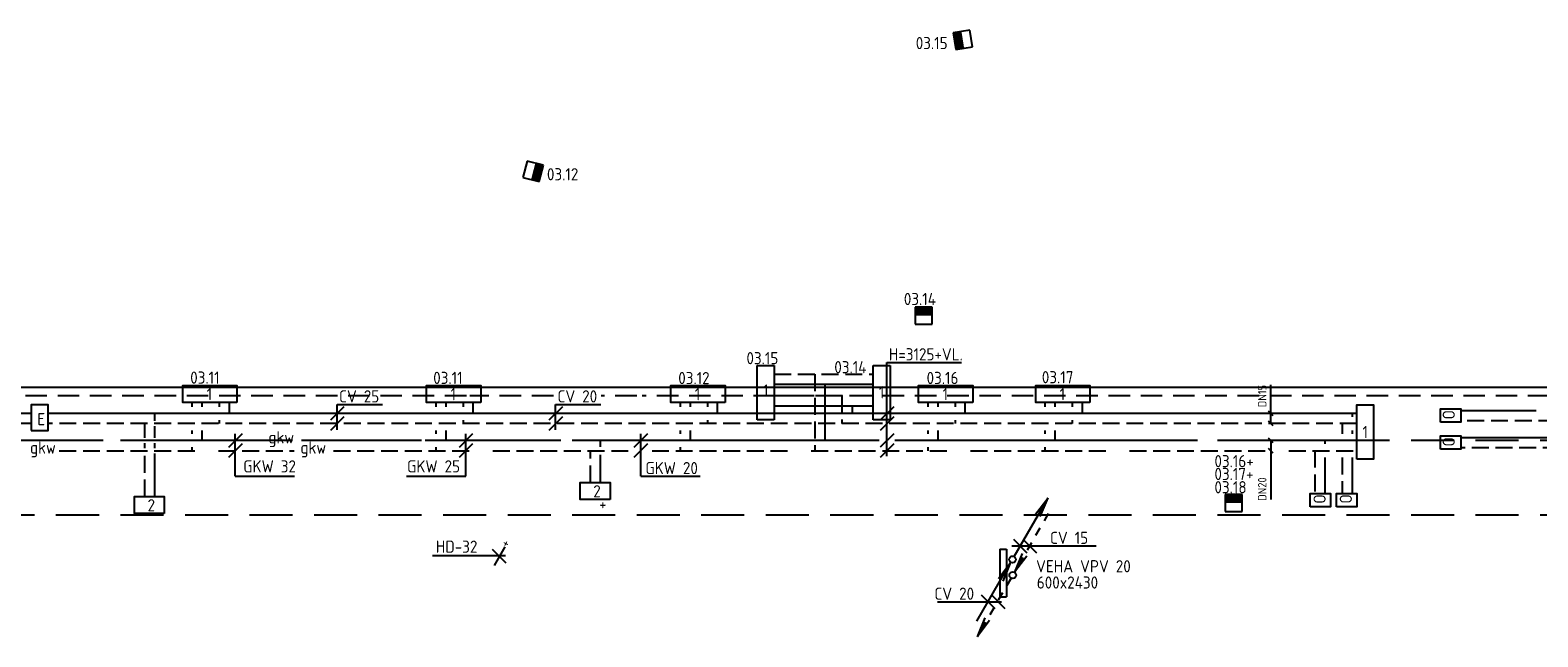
# Model space of a CAD drawing. Header units: millimetres. Extents: x -72266 to 7801, y -2539 to 50506.
# Tile 4 of 6: x -42815 to -20560, y 41553 to 50506. Entities that reach past the tile are written whole.
import ezdxf
from ezdxf.enums import TextEntityAlignment as Align

# ---------------------------------------------------------------- set-up
doc = ezdxf.new("R2010")
doc.units = ezdxf.units.MM
doc.header["$LTSCALE"] = 50
for name, pattern in [('2322105', [47, 40, -7]), ('2322106', [47, 5, -2, 5, -2, 5, -2, 5, -2, 5, -2, 5, -7]), ('2322107', [2000, 1000, 1000]), ('2322108', [7, 5, -2]), ('DASHED', [19.05, 12.7, -6.35]), ('HIDDEN', [9.525, 6.35, -3.175]), ('KOUDWATERTAP', [1.1, 0.5, -0.25, 0.1, -0.25])]:
    doc.linetypes.add(name, pattern=pattern)
for name, color, linetype in [('52-KOUD', 3, 'KOUDWATERTAP'), ('54', 3, 'Continuous'), ('55', 3, 'Continuous'), ('60', 7, 'Continuous'), ('60-CV', 3, 'Continuous'), ('60-TXT', 1, 'Continuous'), ('7KADERHALMOS', 2, 'Continuous'), ('SYM-W', 7, 'Continuous'), ('Thermostaat', 160, 'Continuous'), ('WL5501--', 130, 'Continuous'), ('WL5501--_GKW-A', 4, 'Continuous'), ('WL5501-GKW', 4, 'Continuous'), ('WL5502--', 130, 'Continuous'), ('WL5502--_GKW-R', 4, 'HIDDEN'), ('WL55222-_LTEO-A', 2, 'Continuous'), ('WL55232-_LTEO-R', 2, 'HIDDEN'), ('WL561---_AANVOER', 10, 'Continuous'), ('WL561---_RETOUR', 10, 'Continuous'), ('WM550---_MATEN-B', 1, 'Continuous'), ('WM560---_MATEN-B', 1, 'Continuous'), ('WM570---_MATEN-M', 7, 'Continuous')]:
    doc.layers.add(name, color=color, linetype=linetype)
doc.styles.add('BURO-018', font='ISO96.shx', dxfattribs={"height": 90})
doc.styles.add('ISO', font='ISO.SHX')
doc.styles.add('MAATVOERING', font='iso.shx')

# ---------------------------------------------------------------- blocks, each defined once
blk = doc.blocks.new('004')
at = {"layer": '60', "color": 1, "linetype": 'Continuous'}
for p, q in [((3.42, 6.7), (5.25, 9.09)), ((4, 6.93), (5.25, 9.09)), ((4.1, 6.31), (5.25, 9.09)), ((2.75, 4.76), (3.38, 5.85)), ((1.5, 2.6), (2.13, 3.68)), ((0.25, 0.43), (0.88, 1.52))]:
    blk.add_line(p, q, dxfattribs=at)
blk.add_circle((0, 0), 0.5, dxfattribs=at)
blk = doc.blocks.new('002')
at = {"layer": '60', "color": 1, "linetype": 'Continuous'}
for p in [(-5.25, -9.09), (-2.08, -2.82), (-1.4, -3.22)]:
    blk.add_line(p, (-0.25, -0.43), dxfattribs=at)
blk.add_circle((0, 0), 0.5, dxfattribs=at)
blk = doc.blocks.new('005')
at = {"layer": '60', "color": 1, "linetype": 'Continuous'}
for p, q in [((-2.08, -2.82), (-0.25, -0.43)), ((-1.5, -2.6), (-0.25, -0.43)), ((-1.4, -3.22), (-0.25, -0.43)), ((-2.75, -4.76), (-2.13, -3.68)), ((-4, -6.93), (-3.38, -5.85)), ((-5.25, -9.09), (-4.63, -8.01))]:
    blk.add_line(p, q, dxfattribs=at)
blk.add_circle((0, 0), 0.5, dxfattribs=at)
blk = doc.blocks.new('001')
at = {"layer": '60', "color": 1, "linetype": 'Continuous'}
for p in [(0.25, 0.43), (3.42, 6.7), (4.1, 6.31)]:
    blk.add_line(p, (5.25, 9.09), dxfattribs=at)
blk.add_circle((0, 0), 0.5, dxfattribs=at)
blk = doc.blocks.new('MVLINE')
blk.add_line((35, -35), (-35, 35))
blk = doc.blocks.new('SW30485012')
at = {"color": 0, "linetype": 'Continuous'}
for p, q in [((-2.5, 2.5), (-2.5, -2.5)), ((2.5, 2.5), (-2.5, 2.5)), ((2.5, -2.5), (2.5, 2.5)), ((-2.5, -2.5), (2.5, -2.5))]:
    blk.add_line(p, q, dxfattribs=at)
blk.add_solid([(-2.5, 0), (2.5, 0), (-2.5, -2.5), (2.5, -2.5)], dxfattribs=at)
at = {"color": 0, "linetype": 'Continuous', "style": 'BURO-018', "flags": 1}
blk.add_attdef('W_ID', (0, 0), '', height=1.8, dxfattribs=at)

msp = doc.modelspace()

# ---------------------------------------------------------------- linework, layer by layer
at = {"layer": '54', "color": 7}
msp.add_line((-35800, 42747), (-36878, 42747), dxfattribs=at)
at = {"layer": '55', "color": 1, "linetype": 'Continuous'}
msp.add_line((-35963, 42606), (-35803, 42883), dxfattribs=at)
at = {"layer": '60', "color": 2, "linetype": 'Continuous'}
for p, q in [((-28504, 42849), (-28504, 42142)), ((-28404, 42849), (-28404, 42142))]:
    msp.add_line(p, q, dxfattribs=at)
msp.add_lwpolyline([(-42799, 44600), (-42549, 44600), (-42549, 44975), (-42799, 44975)], close=True, dxfattribs=at)
at = {"layer": '60-CV', "color": 7}
for p, q in [((-30168, 45604), (-29070, 45604)), ((-30168, 44219), (-30168, 45604)), ((-38283, 44982), (-37614, 44982)), ((-38283, 44606), (-38283, 44982)), ((-35059, 44982), (-34390, 44982)), ((-35059, 44606), (-35059, 44982)), ((-38183, 44950), (-38383, 44750)), ((-38183, 44800), (-38383, 44600)), ((-34959, 44950), (-35159, 44750)), ((-34959, 44800), (-35159, 44600)), ((-30068, 44950), (-30268, 44750)), ((-30068, 44800), (-30268, 44600)), ((-28325, 42895), (-27079, 42895)), ((-29423, 42071), (-28477, 42071))]:
    msp.add_line(p, q, dxfattribs=at)
at = {"layer": '60-CV', "color": 2, "linetype": 'Continuous'}
for points in [[(-21997, 44719), (-21997, 44919), (-21697, 44919), (-21697, 44719)], [(-21997, 44321), (-21997, 44521), (-21697, 44521), (-21697, 44321)], [(-23920, 43470), (-23920, 43670), (-23620, 43670), (-23620, 43470)], [(-23533, 43470), (-23533, 43670), (-23233, 43670), (-23233, 43470)]]:
    msp.add_lwpolyline(points, close=True, dxfattribs=at)
at = {"layer": '7KADERHALMOS', "linetype": 'Continuous'}
for p, q in [((-28504, 42849), (-28404, 42849)), ((-28504, 42142), (-28404, 42142))]:
    msp.add_line(p, q, dxfattribs=at)
at = {"layer": 'SYM-W', "color": 2, "linetype": 'Continuous'}
for p, q in [((-32082, 44756), (-32082, 45556)), ((-32082, 45556), (-31832, 45556)), ((-31832, 45556), (-31832, 44756)), ((-30372, 44756), (-30372, 45556)), ((-30372, 45556), (-30122, 45556)), ((-30122, 45556), (-30122, 44756)), ((-31832, 44756), (-32082, 44756)), ((-30122, 44756), (-30372, 44756))]:
    msp.add_line(p, q, dxfattribs=at)
at = {"layer": 'SYM-W', "color": 7}
for p, q in [((-28301, 42994), (-28101, 42794)), ((-28160, 42994), (-27960, 42794)), ((-35996, 42847), (-35796, 42647)), ((-28777, 42171), (-28577, 41971)), ((-28626, 42171), (-28426, 41971))]:
    msp.add_line(p, q, dxfattribs=at)
at = {"layer": 'SYM-W', "color": 2, "linetype": 'Continuous'}
for points in [[(-39763, 45014), (-40563, 45014), (-40563, 45264), (-39763, 45264)], [(-36163, 45014), (-36963, 45014), (-36963, 45264), (-36163, 45264)], [(-32558, 45014), (-33358, 45014), (-33358, 45264), (-32558, 45264)], [(-28901, 45014), (-29701, 45014), (-29701, 45264), (-28901, 45264)], [(-27172, 45014), (-27972, 45014), (-27972, 45264), (-27172, 45264)], [(-23234, 44175), (-23234, 44975), (-22984, 44975), (-22984, 44175)], [(-40836, 43375), (-41276, 43375), (-41276, 43625), (-40836, 43625)], [(-34256, 43581), (-34697, 43581), (-34697, 43831), (-34256, 43831)]]:
    msp.add_lwpolyline(points, close=True, dxfattribs=at)
at = {"layer": 'WL5501--', "linetype": '2322105'}
for p, q in [((-31832, 45281), (-31243, 45281)), ((-31223, 45281), (-30372, 45281)), ((-31083, 45281), (-31083, 44450)), ((-40274, 44950), (-40274, 45014)), ((-36674, 44950), (-36674, 45014)), ((-33068, 44950), (-33068, 45014)), ((-29412, 44950), (-29412, 45014)), ((-27683, 44950), (-27683, 45014)), ((-40274, 44450), (-40274, 44600)), ((-36674, 44450), (-36674, 44600)), ((-33068, 44450), (-33068, 44600)), ((-29412, 44450), (-29412, 44600)), ((-27683, 44450), (-27683, 44600)), ((-39389, 44450), (-42803, 44450)), ((-23234, 44450), (-38809, 44450)), ((-34394, 44359), (-34394, 44450)), ((-23701, 44400), (-23701, 44450)), ((-20148, 44491), (-21697, 44491)), ((-34394, 43833), (-34394, 44241)), ((-23701, 43670), (-23701, 44200))]:
    msp.add_line(p, q, dxfattribs=at)
at = {"layer": 'WL5501--_GKW-A', "color": 7}
for p, q in [((-39688, 44549), (-39888, 44349)), ((-39788, 43926), (-39788, 44550)), ((-36284, 44549), (-36484, 44349)), ((-36384, 43926), (-36384, 44550)), ((-33702, 44549), (-33902, 44349)), ((-33802, 43926), (-33802, 44550)), ((-30068, 44551), (-30268, 44351)), ((-39688, 44400), (-39888, 44200)), ((-36284, 44400), (-36484, 44200)), ((-33702, 44400), (-33902, 44200)), ((-30068, 44401), (-30268, 44201)), ((-39788, 43926), (-38912, 43926)), ((-37261, 43926), (-36384, 43926)), ((-33802, 43926), (-32926, 43926))]:
    msp.add_line(p, q, dxfattribs=at)
at = {"layer": 'WL5502--', "linetype": '2322106'}
for p, q in [((-31832, 45431), (-30372, 45431)), ((-31233, 45431), (-31233, 44300)), ((-40424, 44950), (-40424, 45014)), ((-36824, 44950), (-36824, 45014)), ((-33218, 44950), (-33218, 45014)), ((-29562, 44950), (-29562, 45014)), ((-27833, 44950), (-27833, 45014)), ((-40424, 44550), (-40424, 44600)), ((-36824, 44550), (-36824, 44600)), ((-33218, 44550), (-33218, 44600)), ((-29562, 44550), (-29562, 44600)), ((-27833, 44550), (-27833, 44600)), ((-42385, 44300), (-38916, 44300)), ((-40424, 44300), (-40424, 44350)), ((-38336, 44300), (-23234, 44300)), ((-36824, 44300), (-36824, 44350)), ((-34544, 43833), (-34544, 44300)), ((-33218, 44300), (-33218, 44350)), ((-29562, 44300), (-29562, 44350)), ((-27833, 44300), (-27833, 44350)), ((-23851, 44300), (-23851, 43670)), ((-19884, 44341), (-21697, 44341))]:
    msp.add_line(p, q, dxfattribs=at)
at = {"layer": 'WL55222-_LTEO-A'}
for p, q in [((-36330, 45234), (-43488, 45234)), ((-34620, 45234), (-36330, 45234)), ((-19768, 45234), (-34620, 45234))]:
    msp.add_line(p, q, dxfattribs=at)
at = {"layer": 'WL55232-_LTEO-R'}
for p, q in [((-36376, 45110), (-43483, 45110)), ((-35092, 45110), (-36324, 45110)), ((-33861, 45110), (-34385, 45110)), ((-19436, 45110), (-33783, 45110))]:
    msp.add_line(p, q, dxfattribs=at)
at = {"layer": 'WL561---_AANVOER', "linetype": '2322107'}
for p, q in [((-39874, 44850), (-39874, 45014)), ((-36274, 44850), (-36274, 45014)), ((-32668, 44850), (-32668, 45014)), ((-31832, 44963), (-31243, 44963)), ((-31223, 44963), (-31093, 44963)), ((-31073, 44963), (-30843, 44963)), ((-30823, 44963), (-30372, 44963)), ((-30683, 44963), (-30683, 44850)), ((-29012, 44850), (-29012, 45014)), ((-27283, 44850), (-27283, 45014)), ((-42799, 44850), (-54180, 44850)), ((-23234, 44850), (-42549, 44850)), ((-40974, 44740), (-40974, 44850)), ((-23301, 44850), (-23301, 44800)), ((-20583, 44891), (-21697, 44891)), ((-40974, 44490), (-40974, 44660)), ((-23301, 44600), (-23301, 44550)), ((-40974, 44340), (-40974, 44410)), ((-40974, 43625), (-40974, 44260)), ((-23301, 44200), (-23301, 43670))]:
    msp.add_line(p, q, dxfattribs=at)
at = {"layer": 'WL561---_RETOUR', "linetype": '2322108'}
for p, q in [((-40024, 45014), (-40024, 44950)), ((-36424, 45014), (-36424, 44950)), ((-32818, 45014), (-32818, 44950)), ((-31832, 45113), (-31243, 45113)), ((-31223, 45113), (-31093, 45113)), ((-31073, 45113), (-30372, 45113)), ((-30833, 45113), (-30833, 44700)), ((-29162, 45014), (-29162, 44950)), ((-27433, 45014), (-27433, 44950)), ((-40024, 44750), (-40024, 44700)), ((-36424, 44750), (-36424, 44700)), ((-32818, 44750), (-32818, 44700)), ((-29162, 44750), (-29162, 44700)), ((-27433, 44750), (-27433, 44700)), ((-20301, 44741), (-21697, 44741)), ((-42799, 44700), (-65921, 44700)), ((-23234, 44700), (-42549, 44700)), ((-41124, 44490), (-41124, 44700)), ((-23451, 44700), (-23451, 44550)), ((-41124, 44340), (-41124, 44410)), ((-41124, 43625), (-41124, 44260)), ((-23451, 44200), (-23451, 43670))]:
    msp.add_line(p, q, dxfattribs=at)
at = {"layer": 'WM550---_MATEN-B'}
msp.add_lwpolyline([(-24503, 44450), (-24503, 43939), (-24503, 43582)], dxfattribs=at)
at = {"layer": 'WM560---_MATEN-B'}
msp.add_lwpolyline([(-24503, 44700), (-24503, 44935), (-24503, 45271)], dxfattribs=at)
at = {"layer": 'WM570---_MATEN-M', "linetype": 'DASHED'}
for p, q in [((-53864, 44455), (-2925, 44455)), ((-53864, 43355), (-2925, 43355))]:
    msp.add_line(p, q, dxfattribs=at)

# ---------------------------------------------------------------- block references
at = {"layer": '60', "linetype": 'Continuous', "xscale": 100, "yscale": 100, "zscale": 100}
for name in ['001', '002']:
    msp.add_blockref(name, (-28315, 42696), dxfattribs=at)
at = {"layer": '60', "linetype": 'Continuous', "xscale": 100, "yscale": 100, "zscale": 100, "rotation": 180}
for name in ['005', '004']:
    msp.add_blockref(name, (-28311, 42463), dxfattribs=at)
at = {"layer": 'Thermostaat', "yscale": 50, "zscale": 50}
for p, xscale, rotation in [((-29048, 50363), 50.00000000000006, 278.9781913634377), ((-35390, 48423), 50.00000000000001, 75.52544540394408), ((-29628, 46293), 50, 180), ((-25051, 43530), 50, 180)]:
    msp.add_blockref('SW30485012', p, dxfattribs=dict(at, xscale=xscale, rotation=rotation))
at = {"layer": 'WM550---_MATEN-B'}
for p in [(-24503, 44450), (-24503, 44300)]:
    msp.add_blockref('MVLINE', p, dxfattribs=at)
at = {"layer": 'WM560---_MATEN-B'}
for p in [(-24503, 44850), (-24503, 44700)]:
    msp.add_blockref('MVLINE', p, dxfattribs=at)

# ---------------------------------------------------------------- texts
at = {"layer": '52-KOUD', "color": 7, "style": 'ISO'}
msp.add_text('+', height=180, dxfattribs=at).set_placement((-34417, 43424))
at = {"layer": '54', "color": 7, "style": 'ISO'}
msp.add_text('HD-32', height=180, dxfattribs=at).set_placement((-36827, 42794))
at = {"layer": '55', "color": 7, "style": 'ISO'}
msp.add_text('+', height=150, rotation=241.3721, dxfattribs=at).set_placement((-35824, 42998))
at = {"layer": '60', "color": 1, "linetype": 'Continuous', "style": 'ISO'}
for s, p in [('1', (-40210, 45045)), ('1', (-36610, 45045)), ('1', (-33004, 45045)), ('1', (-29347, 45045)), ('1', (-27619, 45045)), ('E', (-42710, 44676)), ('2', (-34503, 43612)), ('2', (-41082, 43405))]:
    msp.add_text(s, height=180, dxfattribs=at).set_placement(p)
msp.add_text('1', height=180, dxfattribs=at).set_placement((-23109, 44575), align=Align.MIDDLE)
at = {"layer": '60', "color": 1, "linetype": 'Continuous', "char_height": 180, "attachment_point": 5, "style": 'ISO'}
for insert in [(-31958, 45189), (-30247, 45163)]:
    msp.add_mtext('\\A1;1', dxfattribs=dict(at, insert=insert))
at = {"layer": '60-CV', "color": 7, "style": 'ISO'}
for s, p in [('H=3125+VL.', (-30140, 45633)), ('CV 25', (-38255, 45012)), ('CV 20', (-35031, 45012)), ('CV 15', (-27761, 42924)), ('CV 20', (-29467, 42100))]:
    msp.add_text(s, height=180, dxfattribs=at).set_placement(p)
at = {"layer": '60-CV', "color": 1, "linetype": 'Continuous', "style": 'ISO', "text_generation_flag": 2}
for p in [(-21966, 44761), (-21966, 44362), (-23872, 43518), (-23485, 43519)]:
    msp.add_text('O', height=180, rotation=270, dxfattribs=at).set_placement(p)
at = {"layer": '60-TXT', "color": 7, "linetype": 'Continuous', "style": 'ISO'}
for s, p in [('VEHA VPV 20', (-27967, 42505)), ('600x2430', (-27956, 42265))]:
    msp.add_text(s, height=180, dxfattribs=at).set_placement(p)
at = {"layer": 'Thermostaat', "color": 0, "style": 'ISO'}
for s, p in [('03.15', (-29743, 50226)), ('03.12', (-35187, 48290)), ('03.14', (-29919, 46449)), ('03.15', (-32242, 45576)), ('03.14', (-30945, 45443)), ('03.11', (-40453, 45289)), ('03.11', (-36866, 45285)), ('03.12', (-33249, 45282)), ('03.16', (-29583, 45284)), ('03.17', (-27882, 45295)), ('03.16+', (-25334, 44056)), ('03.17+', (-25334, 43867)), ('03.18', (-25334, 43671))]:
    msp.add_text(s, height=180, dxfattribs=at).set_placement(p)
at = {"layer": 'WL5501--_GKW-A', "color": 7, "style": 'ISO'}
for s, p in [('GKW 32', (-39670, 43979)), ('GKW 25', (-37252, 43979)), ('GKW 20', (-33734, 43954))]:
    msp.add_text(s, height=180, dxfattribs=at).set_placement(p)
at = {"layer": 'WL5501-GKW', "color": 1, "style": 'ISO'}
msp.add_text('gkw', height=180, dxfattribs=at).set_placement((-39299, 44407))
at = {"layer": 'WL5502--_GKW-R', "color": 1, "style": 'ISO'}
for p in [(-42817, 44257), (-38826, 44257)]:
    msp.add_text('gkw', height=180, dxfattribs=at).set_placement(p)
at = {"layer": 'WM550---_MATEN-B', "color": 2, "style": 'MAATVOERING'}
msp.add_text('DN20', height=125, rotation=90, dxfattribs=at).set_placement((-24566, 43907), align=Align.RIGHT)
at = {"layer": 'WM560---_MATEN-B', "color": 2, "style": 'MAATVOERING'}
msp.add_text('DN15', height=125, rotation=90, dxfattribs=at).set_placement((-24566, 44941))

doc.saveas('drawing.dxf')
